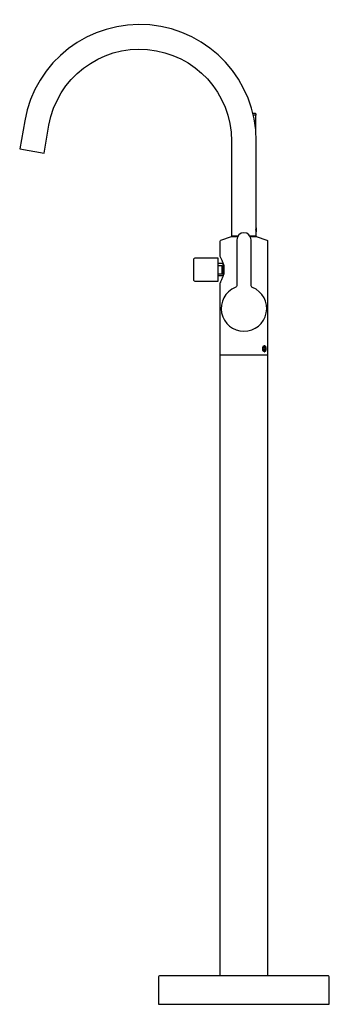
# Model space of a CAD drawing. Header units: millimetres. Extents: x -236 to 90, y 0 to 1039.
import ezdxf

# ---------------------------------------------------------------- set-up
doc = ezdxf.new("R2010")
doc.units = ezdxf.units.MM
doc.layers.get('0').update_dxf_attribs({"true_color": 0x000000})
doc.layers.add('DETAIL', color=7, linetype='Continuous', true_color=0x000000)

# ---------------------------------------------------------------- blocks, each defined once
blk = doc.blocks.new('73142_r')
at = {"layer": 'DETAIL', "lineweight": -3}
for p, q in [((12.5, 922.5), (12.5, 938.7)), ((-12.5, 811.4), (-12.5, 811.1)), ((12.5, 811), (12.5, 811.4)), ((-27.3, 782.4), (-21.8, 782.4)), ((-21.8, 768.8), (-21.8, 782.4)), ((-21.3, 780.6), (-21.3, 770.6)), ((-21.8, 768.9), (-27.3, 768.9)), ((20.4, 692.1), (22.1, 692.1)), ((-25, 685.6), (25, 685.6))]:
    blk.add_line(p, q, dxfattribs=at)
for points in [[(6.2, 811.4), (13, 811.4), (13, 814.9, -0.056292), (12.7, 817.7, -0.053345), (13, 820.5), (13, 911.4, 0.916331), (-231.1, 932.7), (-236.3, 903.2), (-210.7, 898.7), (-205.5, 928.2, -0.916331), (-13, 911.4), (-13, 811.4), (-6.2, 811.4)], [(9.4, 940.7), (12, 940.7, -0.403519), (12.5, 940.2), (12.5, 938.7), (9.9, 938.7)], [(-12.9, 810.6), (-12.9, 810.9, -0.414214), (-12.7, 811), (-6.4, 811)], [(6.4, 811), (12.7, 811, -0.414214), (12.9, 810.9), (12.9, 810.6)], [(13.1, 819.4), (13.1, 819.4), (13.1, 819.4, 0.026978), (12.9, 820.1), (12.9, 820.1)], [(12.9, 815.3), (12.9, 815.3, 0.023961), (13.1, 815.9), (13.1, 816), (13.1, 816)], [(13.1, 815.9), (13.1, 816, 0.031857), (13.2, 816.9, 0.096253), (13.1, 817.2, 0.031603), (13.1, 818.2, 0.096253), (13.2, 818.5, 0.034404), (13.1, 819.4), (13.1, 819.4)], [(-25, 30), (-25, 761.6), (-24.5, 762.5), (-24.2, 763.1), (-23.9, 763.7), (-23.5, 764.5), (-23.1, 765.3), (-22.8, 766.1), (-22.4, 766.9), (-22.1, 767.9), (-22, 768.3), (-21.8, 768.8), (-21.6, 769.3), (-21.5, 769.9), (-21.4, 770.4), (-21.2, 770.9), (-21.1, 771.5), (-21, 772.1), (-20.9, 772.6), (-20.8, 773.2), (-20.8, 773.8), (-20.7, 774.4), (-20.7, 775), (-20.7, 775.6), (-20.7, 776.2), (-20.7, 776.8), (-20.8, 777.4), (-20.8, 777.9), (-20.9, 778.5), (-21, 779.1), (-21.1, 779.7), (-21.2, 780.2), (-21.3, 780.8), (-21.5, 781.3), (-21.6, 781.8), (-21.8, 782.4), (-21.9, 782.9), (-22.1, 783.3), (-22.4, 784.3), (-22.8, 785.1), (-23.1, 785.9), (-23.5, 786.7), (-23.9, 787.5), (-24.2, 788.1), (-24.9, 789.4), (-25, 789.6), (-25, 805.8, -0.320113), (-24.3, 806.7), (-13, 810.6), (-6.6, 810.6)], [(6.6, 810.6), (13, 810.6), (24.3, 806.7, -0.320113), (25, 805.8), (25, 30)]]:
    blk.add_lwpolyline(points, format="xyb", dxfattribs=at)
for points in [[(9.2, 756.8, -0.303724), (7.5, 759.3), (7.5, 807.1, 1), (-7.5, 807.1), (-7.5, 759.2, -0.304166), (-9.1, 756.8, 5.056299)], [(-53.3, 775.3), (-53.3, 765.1, 0.414214), (-51.8, 763.6), (-27.3, 763.6), (-27.3, 787.6), (-51.8, 787.6, 0.414214), (-53.3, 786.1)], [(22.5, 692.1, 0.113522), (22.1, 693.9), (22.1, 693.9), (22, 694), (22, 694), (22, 694.1), (22, 694.1), (21.9, 694.1), (21.9, 694.2), (21.9, 694.2), (21.9, 694.2), (21.8, 694.3), (21.8, 694.3), (21.8, 694.3), (21.8, 694.4), (21.7, 694.4), (21.7, 694.4), (21.7, 694.4), (21.7, 694.4), (21.6, 694.5), (21.6, 694.5), (21.6, 694.5), (21.6, 694.5), (21.6, 694.5), (21.6, 694.5), (21.6, 694.5), (21.5, 694.5), (21.5, 694.5), (21.5, 694.5), (21.5, 694.5), (21.5, 694.5), (21.5, 694.5), (21.5, 694.6), (21.4, 694.6), (21.4, 694.6), (21.4, 694.6), (21.4, 694.6), (21.4, 694.6), (21.4, 694.6), (21.4, 694.6), (21.3, 694.6), (21.3, 694.6), (21.3, 694.6), (21.3, 694.6), (21.3, 694.6), (21.3, 694.6), (21.3, 694.6), (21.2, 694.6), (21.2, 694.6), (21.2, 694.6), (21.2, 694.6), (21.2, 694.6), (21.2, 694.6), (21.2, 694.6), (21.1, 694.6), (21.1, 694.6), (21.1, 694.6), (21.1, 694.6), (21.1, 694.6), (21.1, 694.6), (21.1, 694.6), (21, 694.6), (21, 694.6), (21, 694.6), (21, 694.6), (21, 694.6), (21, 694.6), (21, 694.5), (20.9, 694.5), (20.9, 694.5), (20.9, 694.5), (20.9, 694.5), (20.9, 694.5), (20.9, 694.5), (20.9, 694.5), (20.8, 694.5), (20.8, 694.5), (20.8, 694.5), (20.8, 694.5), (20.8, 694.4), (20.8, 694.4), (20.8, 694.4), (20.7, 694.4), (20.7, 694.4), (20.7, 694.3), (20.6, 694.3), (20.6, 694.3), (20.6, 694.3), (20.6, 694.2), (20.5, 694.2), (20.5, 694.2), (20.5, 694.1), (20.5, 694.1), (20.4, 694), (20.4, 694), (20.4, 694), (20.4, 693.9), (20.3, 693.9), (20.3, 693.8), (20.3, 693.8), (20.3, 693.7), (20.2, 693.7), (20.2, 693.6), (20.2, 693.6), (20.2, 693.5), (20.1, 693.4), (20.1, 693.2), (20.1, 693.1), (20.1, 693), (20, 692.9), (20, 692.8), (20, 692.7), (20, 692.6), (20, 692.4), (20, 692.3), (20, 692.2), (20, 692.1), (20, 692), (20, 691.9), (20, 691.8), (20, 691.6), (20, 691.5), (20, 691.4), (20, 691.3), (20.1, 691.2), (20.1, 691.1), (20.1, 691), (20.1, 690.8), (20.2, 690.7), (20.2, 690.6), (20.2, 690.6), (20.2, 690.5), (20.3, 690.5), (20.3, 690.4), (20.3, 690.4), (20.3, 690.3), (20.4, 690.3), (20.4, 690.2), (20.4, 690.2), (20.4, 690.2), (20.5, 690.1), (20.5, 690.1), (20.5, 690), (20.5, 690), (20.6, 690), (20.6, 689.9), (20.6, 689.9), (20.6, 689.9), (20.7, 689.9), (20.7, 689.8), (20.7, 689.8), (20.8, 689.8), (20.8, 689.8), (20.8, 689.8), (20.8, 689.7), (20.8, 689.7), (20.8, 689.7), (20.8, 689.7), (20.9, 689.7), (20.9, 689.7), (20.9, 689.7), (20.9, 689.7), (20.9, 689.7), (20.9, 689.7), (20.9, 689.7), (21, 689.7), (21, 689.6), (21, 689.6), (21, 689.6), (21, 689.6), (21, 689.6), (21, 689.6), (21.1, 689.6), (21.1, 689.6), (21.1, 689.6), (21.1, 689.6), (21.1, 689.6), (21.1, 689.6), (21.1, 689.6), (21.2, 689.6), (21.2, 689.6), (21.2, 689.6), (21.2, 689.6), (21.2, 689.6), (21.2, 689.6), (21.2, 689.6), (21.3, 689.6), (21.3, 689.6), (21.3, 689.6), (21.3, 689.6), (21.3, 689.6), (21.3, 689.6), (21.3, 689.6), (21.4, 689.6), (21.4, 689.6), (21.4, 689.6), (21.4, 689.6), (21.4, 689.6), (21.4, 689.6), (21.4, 689.6), (21.5, 689.6), (21.5, 689.7), (21.5, 689.7), (21.5, 689.7), (21.5, 689.7), (21.5, 689.7), (21.5, 689.7), (21.6, 689.7), (21.6, 689.7), (21.6, 689.7), (21.6, 689.7), (21.6, 689.7), (21.6, 689.7), (21.6, 689.8), (21.7, 689.8), (21.7, 689.8), (21.7, 689.8), (21.7, 689.8), (21.8, 689.9), (21.8, 689.9), (21.8, 689.9), (21.8, 689.9), (21.9, 690), (21.9, 690), (21.9, 690), (22, 690.1), (22, 690.1), (22, 690.2), (22, 690.2), (22.1, 690.2), (22.1, 690.3), (22.1, 690.3), (22.1, 690.4), (22.1, 690.4), (22.2, 690.5), (22.2, 690.5), (22.2, 690.6), (22.2, 690.6), (22.3, 690.7), (22.3, 690.8), (22.3, 690.9), (22.4, 691.1), (22.4, 691.2), (22.4, 691.3), (22.4, 691.4), (22.4, 691.5), (22.4, 691.6), (22.5, 691.8), (22.5, 691.9), (22.5, 692)], [(90, 0), (90, 28.5, 0.414214), (88.5, 30), (-88.5, 30, 0.414214), (-90, 28.5), (-90, 0)]]:
    blk.add_lwpolyline(points, format="xyb", close=True, dxfattribs=at)
for points in [[(-27.3, 780), (-23.3, 780), (-23.3, 770.9), (-27.3, 770.9)], [(21.2, 688.8), (21.7, 688.8), (21.6, 688.8), (21.6, 688.9), (21.6, 688.9), (21.5, 688.9), (21.5, 688.9), (21.5, 688.9), (21.5, 688.9), (21.4, 688.9), (21.4, 688.9), (21.4, 688.9), (21.4, 688.9), (21.3, 688.9), (21.3, 688.9), (21.3, 688.9), (21.2, 688.9), (21.2, 689), (21.2, 689), (21.2, 689), (21.1, 689), (21.1, 689), (21.1, 689), (21.1, 689.1), (21, 689.1), (21, 689.1), (21, 689.1), (20.9, 689.1), (20.9, 689.2), (20.9, 689.2), (20.9, 689.2), (20.8, 689.2), (20.8, 689.3), (20.8, 689.3), (20.7, 689.3), (20.7, 689.4), (20.6, 689.5), (20.6, 689.5), (20.5, 689.6), (20.5, 689.7), (20.5, 689.7), (20.4, 689.8), (20.4, 689.9), (20.3, 690), (20.3, 690), (20.2, 690.1), (20.2, 690.2), (20.2, 690.3), (20.1, 690.4), (20.1, 690.5), (20.1, 690.6), (20, 690.7), (20, 690.8), (20, 690.9), (20, 691), (19.9, 691.1), (19.9, 691.2), (19.9, 691.3), (19.9, 691.4), (19.9, 691.5), (19.9, 691.6), (19.9, 691.7), (19.9, 691.8), (19.8, 691.9), (19.8, 692), (19.8, 692.1), (19.8, 692.2), (19.8, 692.3), (19.9, 692.4), (19.9, 692.5), (19.9, 692.6), (19.9, 692.7), (19.9, 692.8), (19.9, 692.9), (19.9, 693), (19.9, 693.1), (20, 693.2), (20, 693.3), (20, 693.4), (20, 693.5), (20.1, 693.6), (20.1, 693.7), (20.1, 693.8), (20.2, 693.9), (20.2, 694), (20.2, 694.1), (20.3, 694.2), (20.3, 694.2), (20.4, 694.3), (20.4, 694.4), (20.5, 694.5), (20.5, 694.5), (20.5, 694.6), (20.6, 694.7), (20.6, 694.7), (20.7, 694.8), (20.7, 694.9), (20.8, 694.9), (20.8, 694.9), (20.8, 695), (20.9, 695), (20.9, 695), (20.9, 695), (20.9, 695.1), (21, 695.1), (21, 695.1), (21, 695.1), (21.1, 695.1), (21.1, 695.2), (21.1, 695.2), (21.1, 695.2), (21.2, 695.2), (21.2, 695.2), (21.2, 695.2), (21.2, 695.3), (21.3, 695.3), (21.3, 695.3), (21.3, 695.3), (21.4, 695.3), (21.4, 695.3), (21.4, 695.3), (21.4, 695.3), (21.5, 695.3), (21.5, 695.3), (21.5, 695.3), (21.5, 695.3), (21.6, 695.3), (21.6, 695.3), (21.6, 695.3), (21.7, 695.3), (21.7, 695.3), (21.7, 695.3), (21.7, 695.3), (21.8, 695.3), (21.8, 695.3), (21.8, 695.3), (21.8, 695.3), (21.9, 695.3), (21.9, 695.3), (21.9, 695.3), (21.9, 695.3), (22, 695.3), (22, 695.3), (22, 695.3), (22, 695.3), (22.1, 695.2), (22.1, 695.2), (22.1, 695.2), (22.1, 695.2), (22.2, 695.2), (22.2, 695.2), (22.2, 695.1), (22.2, 695.1), (22.2, 695.1), (22.3, 695.1), (22.3, 695.1), (22.3, 695), (22.3, 695), (22.4, 695), (22.4, 695), (22.4, 694.9), (22.4, 694.9), (22.4, 694.9), (22.5, 694.9), (22.5, 694.8), (22.5, 694.8), (22.5, 694.7), (22.6, 694.7), (22.6, 694.6), (22.6, 694.5), (22.7, 694.5), (22.7, 694.4), (22.7, 694.3), (22.8, 694.2), (22.8, 694.2), (22.8, 694.1), (22.9, 694), (22.9, 693.9), (22.9, 693.8), (22.9, 693.7), (23, 693.5), (23, 693.3), (23, 693.1), (23, 692.9), (23.1, 692.7), (23.1, 692.5), (23.1, 692.3), (23.1, 692.1), (23.1, 691.9), (23.1, 691.7), (23.1, 691.5), (23, 691.3), (23, 691.1), (23, 690.9), (23, 690.7), (22.9, 690.5), (22.9, 690.4), (22.9, 690.3), (22.9, 690.2), (22.8, 690.1), (22.8, 690), (22.8, 690), (22.7, 689.9), (22.7, 689.8), (22.7, 689.7), (22.6, 689.7), (22.6, 689.6), (22.6, 689.5), (22.5, 689.5), (22.5, 689.4), (22.5, 689.4), (22.5, 689.3), (22.4, 689.3), (22.4, 689.3), (22.4, 689.3), (22.4, 689.2), (22.4, 689.2), (22.3, 689.2), (22.3, 689.2), (22.3, 689.1), (22.3, 689.1), (22.2, 689.1), (22.2, 689.1), (22.2, 689.1), (22.2, 689), (22.2, 689), (22.1, 689), (22.1, 689), (22.1, 689), (22.1, 689), (22, 688.9), (22, 688.9), (22, 688.9), (22, 688.9), (21.9, 688.9), (21.9, 688.9), (21.9, 688.9), (21.9, 688.9), (21.8, 688.9), (21.8, 688.9), (21.8, 688.9), (21.8, 688.9), (21.7, 688.9), (21.7, 688.9), (21.7, 688.8), (21.7, 688.8)], [(21.4, 688.9), (21.5, 688.9), (21.5, 688.9), (21.5, 688.9), (21.5, 688.9), (21.5, 688.9), (21.5, 688.9), (21.6, 688.9), (21.6, 688.9), (21.6, 688.9), (21.6, 688.9), (21.6, 689), (21.6, 689), (21.7, 689), (21.7, 689), (21.7, 689), (21.7, 689), (21.7, 689), (21.8, 689), (21.8, 689.1), (21.8, 689.1), (21.9, 689.1), (21.9, 689.2), (21.9, 689.2), (22, 689.2), (22, 689.3), (22, 689.3), (22.1, 689.3), (22.1, 689.4), (22.1, 689.4), (22.2, 689.5), (22.2, 689.5), (22.2, 689.6), (22.3, 689.6), (22.3, 689.7), (22.3, 689.7), (22.3, 689.8), (22.4, 689.8), (22.4, 689.9), (22.4, 689.9), (22.5, 690), (22.5, 690.1), (22.5, 690.2), (22.6, 690.3), (22.6, 690.5), (22.7, 690.6), (22.7, 690.7), (22.7, 690.9), (22.7, 691), (22.8, 691.2), (22.8, 691.3), (22.8, 691.4), (22.8, 691.6), (22.8, 691.7), (22.8, 691.8), (22.8, 692), (22.8, 692.1), (22.8, 692.2), (22.8, 692.4), (22.8, 692.5), (22.8, 692.6), (22.8, 692.8), (22.8, 692.9), (22.8, 693), (22.7, 693.2), (22.7, 693.3), (22.7, 693.5), (22.7, 693.6), (22.6, 693.7), (22.6, 693.8), (22.5, 694), (22.5, 694.1), (22.5, 694.2), (22.4, 694.3), (22.4, 694.3), (22.4, 694.4), (22.3, 694.4), (22.3, 694.5), (22.3, 694.5), (22.3, 694.6), (22.2, 694.6), (22.2, 694.7), (22.2, 694.7), (22.1, 694.8), (22.1, 694.8), (22.1, 694.9), (22, 694.9), (22, 694.9), (22, 695), (21.9, 695), (21.9, 695), (21.9, 695.1), (21.8, 695.1), (21.8, 695.1), (21.8, 695.1), (21.7, 695.2), (21.7, 695.2), (21.7, 695.2), (21.7, 695.2), (21.7, 695.2), (21.6, 695.2), (21.6, 695.2), (21.6, 695.3), (21.6, 695.3), (21.6, 695.3), (21.6, 695.3), (21.5, 695.3), (21.5, 695.3), (21.5, 695.3), (21.5, 695.3), (21.5, 695.3), (21.5, 695.3), (21.4, 695.3)]]:
    blk.add_lwpolyline(points, dxfattribs=at)
blk.add_lwpolyline([(21.6, 690.6), (20.8, 690.6), (20.4, 692.1), (20.8, 693.6), (21.7, 693.6), (22.1, 692.1)], close=True, dxfattribs=at)
blk.add_arc((-11.9, 811.4), 0.4, 270, 349.6048, dxfattribs=at)
at = {"layer": 'DETAIL', "lineweight": -3, "extrusion": (0, 0, -1)}
blk.add_arc((-11.9, 811.4), 0.4, 270, 349.1931, dxfattribs=at)

msp = doc.modelspace()

# ---------------------------------------------------------------- block references
msp.add_blockref('73142_r', (0, 0))

doc.saveas('drawing.dxf')
